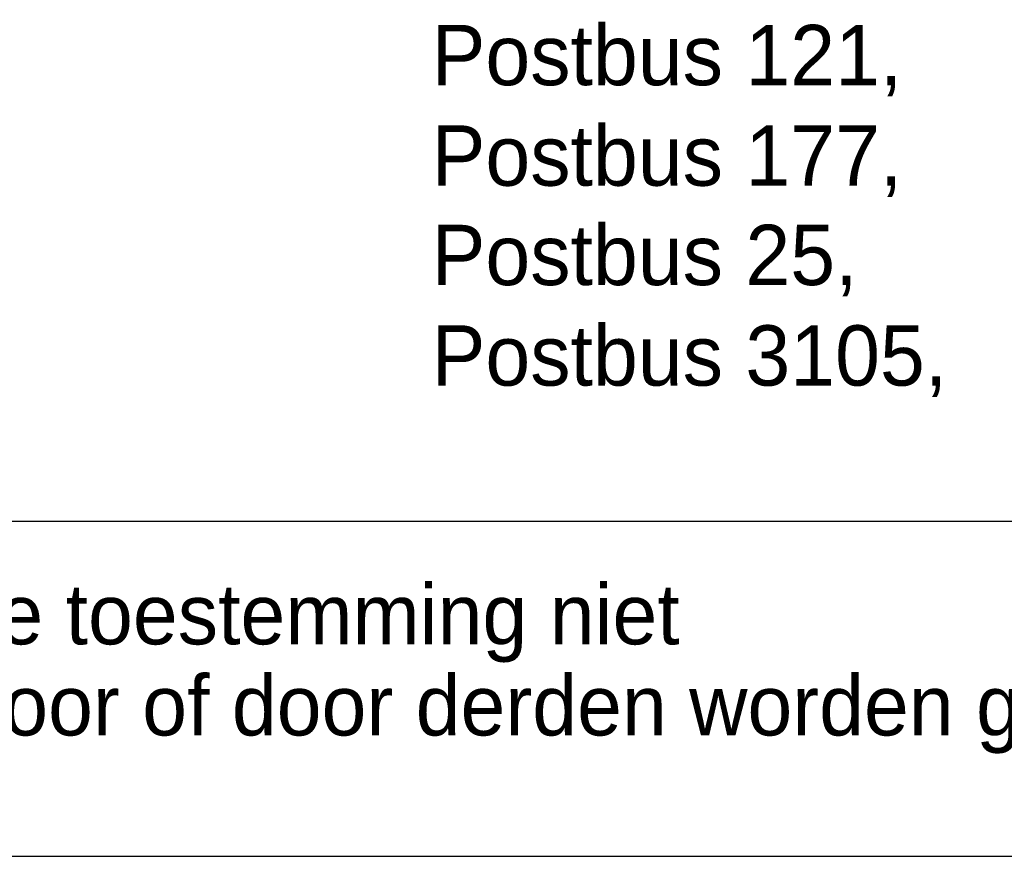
# Model space of a CAD drawing. Extents: x -41378 to 114803, y -24080 to 82188.
# Tile 101 of 137: x 102910 to 105848, y -1912 to 585. Entities that reach past the tile are written whole.
import ezdxf

# ---------------------------------------------------------------- set-up
doc = ezdxf.new("R2010")
doc.units = 0
doc.header["$LTSCALE"] = 50
doc.layers.get('0').update_dxf_attribs({"linetype": 'CONTINUOUS'})
for name, color, linetype in [('00KAD025', 2, 'CONTINUOUS'), ('00KAD070', 5, 'CONTINUOUS'), ('BL$4----', 7, 'CONTINUOUS')]:
    doc.layers.add(name, color=color, linetype=linetype)
doc.layers.get('0').freeze()
doc.styles.add('BURO-018', font='BUROFONT.shx', dxfattribs={"height": 90})
doc.styles.add('BURO-025', font='BUROFONT.shx', dxfattribs={"height": 250})
doc.styles.add('BURO-035', font='BUROFONT.shx', dxfattribs={"height": 350})
doc.styles.add('BURO-050', font='BUROFONT.shx', dxfattribs={"height": 500})

# ---------------------------------------------------------------- blocks, each defined once
blk = doc.blocks.new('KUIJPERSKLEUR')
at = {"color": 1, "style": 'BURO-018'}
for s, p in [('Postbus 121, ', (-106.643, 23.014)), ('Postbus 177, ', (-106.643, 20.014)), ('Postbus 25, ', (-106.643, 17.048)), ('Postbus 3105,', (-106.643, 14.048)), ('Deze tekening blijft eigendom en mag zonder onze schriftelijke toestemming niet', (-185, 6.326)), ('gekopieerd of aan derden ter inzage worden gegeven, noch voor of door derden worden gebruikt', (-185, 3.607))]:
    blk.add_text(s, height=1.8, dxfattribs=at).set_placement(p)
at = {"color": 150, "style": 'BURO-025'}
for tag, p in [('TKSCHAAL', (-167, 67)), ('TKBLADNR', (-124, 67)), ('TKDATCREAT', (-81, 67)), ('TKDATA', (-30, 67)), ('TKINIT', (-30, 58)), ('PRPRLEID', (-30, 49)), ('PRGRLEID', (-30, 40))]:
    blk.add_attdef(tag, p, '', height=2.5, dxfattribs=at)
at = {"color": 3, "style": 'BURO-035'}
for tag, p in [('PROMSCHR', (-177, 55)), ('TK1OMSCHR', (-177, 42))]:
    blk.add_attdef(tag, p, '', height=3.5, dxfattribs=at)
at = {"color": 1, "style": 'BURO-025'}
blk.add_attdef('TKFILE', (-4, 40), '', height=2.5, rotation=90, dxfattribs=at)
blk.add_attdef('PRNAAM', (-30, 31.5), '', height=2.5, dxfattribs=at)
at = {"color": 4, "style": 'BURO-050'}
blk.add_attdef('TKTEKNR', (-48, 19), '', height=5, dxfattribs=at)

msp = doc.modelspace()

# ---------------------------------------------------------------- linework, layer by layer
at = {"layer": '00KAD025', "linetype": 'CONTINUOUS'}
msp.add_line((-41378.4, -1912.4), (114803.4, -1912.4), dxfattribs=at)
at = {"layer": '00KAD070', "linetype": 'CONTINUOUS'}
msp.add_line((-40378.4, -912.4), (113803.4, -912.4), dxfattribs=at)

# ---------------------------------------------------------------- block references
at = {"layer": 'BL$4----', "xscale": 100, "yscale": 100, "zscale": 100}
msp.add_blockref('KUIJPERSKLEUR', (114803.4, -1912.4), dxfattribs=at)

doc.saveas('drawing.dxf')
